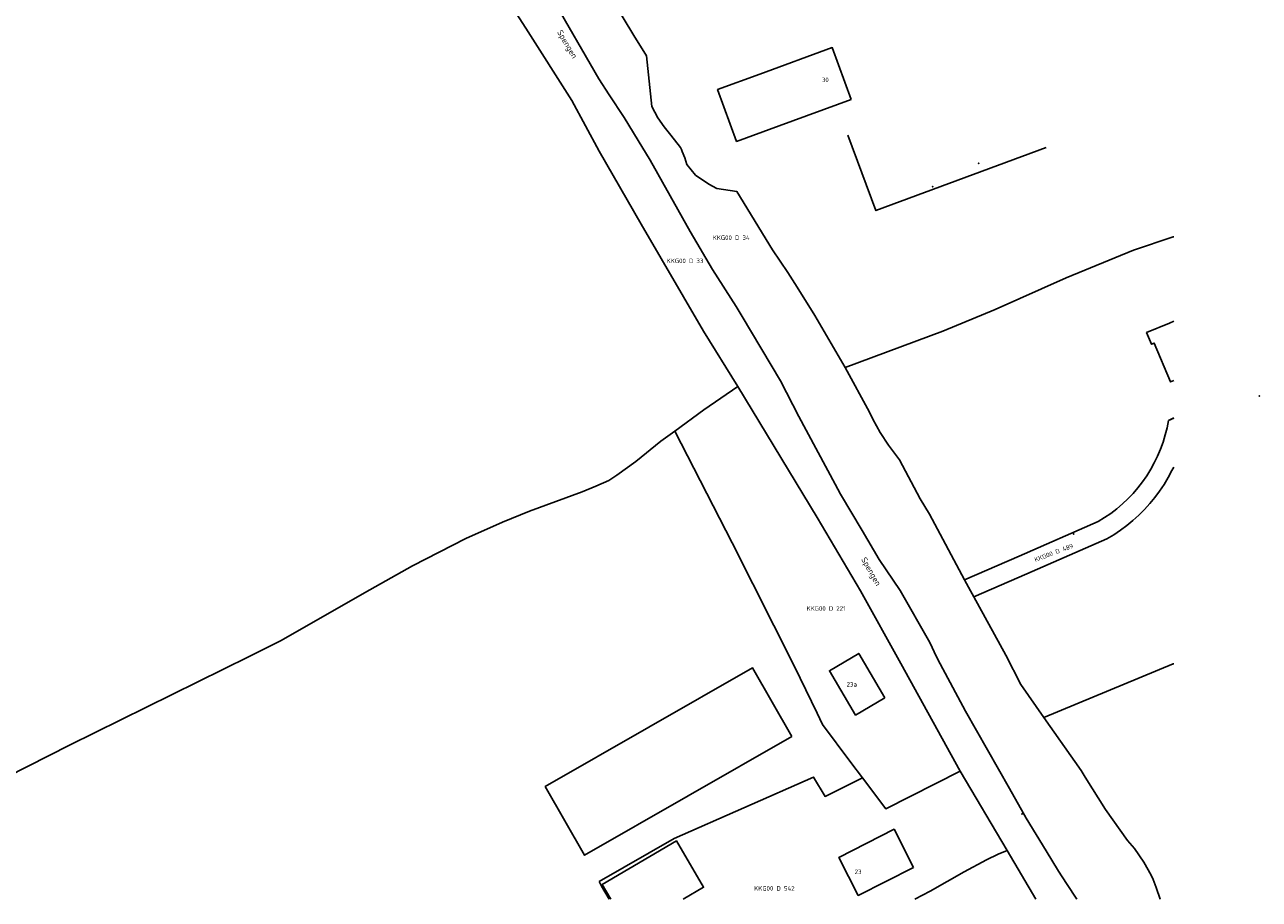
# Model space of a CAD drawing. Extents: x 122000 to 123017, y 463500 to 464011.
# Tile 9 of 13: x 122768 to 123017, y 463500 to 463677. Entities that reach past the tile are written whole.
import ezdxf
from ezdxf.enums import TextEntityAlignment as Align

# ---------------------------------------------------------------- set-up
doc = ezdxf.new("R2010")
doc.units = 0
doc.header["$LTSCALE"] = 4
doc.layers.get('0').update_dxf_attribs({"linetype": 'CONTINUOUS'})
for name, color, linetype in [('BOUWT01', 1, 'CONTINUOUS'), ('G01', 3, 'CONTINUOUS'), ('TEK-D01', 7, 'CONTINUOUS'), ('TEK-D02', 7, 'CONTINUOUS'), ('TEK-D06', 7, 'CONTINUOUS')]:
    doc.layers.add(name, color=color, linetype=linetype)
doc.styles.add('ISO', font='ISO')
doc.styles.get("Standard").update_dxf_attribs({"font": 'ISO'})

# ---------------------------------------------------------------- blocks, each defined once
blk = doc.blocks.new('PERC')
at = {"color": 0}
blk.add_point((50, 15), dxfattribs=at)
at = {"color": 0, "style": 'ISO'}
blk.add_attdef('PERC', (50.6, 15), '', height=0.9, dxfattribs=at)

msp = doc.modelspace()

# ---------------------------------------------------------------- linework, layer by layer
at = {"layer": 'BOUWT01'}
for points in [[(122934.868, 463661.466), (122931.039, 463671.937), (122916.415, 463666.59)], [(122916.415, 463666.59), (122907.881, 463663.469), (122911.71, 463652.998), (122920.344, 463656.155)], [(122920.344, 463656.155), (122934.868, 463661.466)], [(122934.209, 463654.235), (122939.846, 463639.038), (122974.241, 463651.795)], [(122999.14, 463616.321), (122994.528, 463614.387), (122995.507, 463612.053), (122996.052, 463612.282), (122999.34, 463604.441), (123000, 463604.718)], [(123000, 463616.68), (122999.14, 463616.321)], [(122941.67, 463540.654), (122936.376, 463549.633), (122930.47, 463546.15), (122935.765, 463537.172), (122941.67, 463540.654)], [(122922.894, 463532.85), (122914.962, 463546.718), (122873.085, 463522.767), (122881.017, 463508.899), (122922.894, 463532.85)], [(122947.451, 463506.449), (122943.539, 463514.134), (122932.376, 463508.453), (122936.288, 463500.768), (122947.451, 463506.449)], [(122900.917, 463500), (122905.057, 463502.433), (122899.563, 463511.783), (122884.6, 463502.99), (122886.357, 463500)]]:
    msp.add_lwpolyline(points, dxfattribs=at)
at = {"layer": 'G01'}
for points in [[(122837.282, 463745.724), (122843.025, 463735.465), (122848.832, 463726.605), (122854.046, 463718.4), (122860.358, 463707.56), (122865.066, 463699.178), (122867.607, 463693.95), (122868.571, 463692.407), (122871.167, 463687.657), (122874.425, 463682.077), (122883.897, 463665.634), (122886.005, 463662.37), (122889.036, 463657.84), (122891.851, 463653.172), (122894.262, 463649.195), (122902.35, 463634.828)], [(122835.93, 463733.163), (122844.248, 463718.126), (122848.762, 463709.904), (122854.12, 463701.074), (122863.154, 463685.205), (122869.156, 463675.867), (122878.478, 463661.246), (122883.971, 463651.014), (122892.443, 463636.301), (122905.042, 463614.695), (122911.975, 463603.498)], [(122886.631, 463681.588), (122890.955, 463674.343), (122893.512, 463670.292), (122894.57, 463660.046), (122895.806, 463657.727), (122897.072, 463655.935), (122898.452, 463654.228), (122900.376, 463651.738), (122900.571, 463651.351), (122900.757, 463650.959), (122901.277, 463649.658), (122901.681, 463648.316), (122903.43, 463646.164), (122906.148, 463644.328), (122907.703, 463643.504), (122911.775, 463642.853), (122919.001, 463631.077), (122922.079, 463626.546), (122923.923, 463623.576), (122927.488, 463617.864), (122933.678, 463607.325)], [(122902.35, 463634.828), (122906.873, 463627.111), (122911.633, 463619.694), (122912.84, 463617.616), (122920.619, 463604.677), (122924.305, 463597.491), (122931.613, 463583.834), (122932.7, 463581.755), (122937.102, 463574.455), (122940.481, 463568.577), (122943.311, 463564.425), (122944.755, 463562.349), (122950.729, 463551.841), (122952.121, 463548.93), (122952.846, 463547.505), (122957.979, 463538.004), (122966.849, 463522.391), (122970.229, 463516.394), (122974.209, 463509.806), (122976.741, 463505.651), (122978.367, 463503.159), (122980.455, 463500)], [(122933.678, 463607.325), (122953.393, 463614.698), (122963.932, 463619.065), (122978.289, 463625.443), (122991.864, 463631.004), (122999.887, 463633.722), (123000, 463633.761)], [(122933.678, 463607.325), (122938.589, 463598.359), (122939.255, 463596.933), (122940.704, 463594.262), (122942.391, 463591.651), (122944.617, 463588.686), (122948.784, 463580.847), (122950.653, 463577.761), (122957.765, 463564.468)], [(122899.24, 463594.503), (122905.106, 463598.818), (122911.975, 463603.498)], [(122911.975, 463603.498), (122927.998, 463577.082), (122936.768, 463562.241), (122944.916, 463547.631), (122956.889, 463525.857)], [(122984.749, 463576.257), (122986.037, 463577.047), (122987.283, 463577.903), (122988.483, 463578.821), (122989.634, 463579.8), (122990.733, 463580.838), (122991.777, 463581.931), (122992.763, 463583.076), (122993.689, 463584.27), (122994.551, 463585.511), (122995.349, 463586.795), (122996.079, 463588.118), (122996.74, 463589.477), (122997.33, 463590.868), (122997.848, 463592.288), (122998.291, 463593.733), (122998.66, 463595.198), (122998.952, 463596.681)], [(122998.952, 463596.681), (123000, 463597.22)], [(122998.952, 463596.681), (123000, 463597.105)], [(122716.041, 463500), (122716.111, 463500.035), (122738.905, 463511.771), (122777.008, 463531.105), (122813.271, 463548.984), (122819.775, 463552.217), (122836.565, 463561.845), (122846.291, 463567.346), (122857.041, 463572.811), (122864.446, 463576.135), (122869.916, 463578.354), (122880.55, 463582.27), (122883.285, 463583.366), (122885.896, 463584.565), (122887.53, 463585.598), (122891.356, 463588.359), (122896.395, 463592.457), (122899.24, 463594.503)], [(122899.24, 463594.503), (122910.805, 463571.983), (122923.395, 463547.002), (122928.022, 463537.604), (122929.049, 463535.318), (122934.793, 463527.634), (122937.118, 463524.546)], [(122986.508, 463572.769), (122987.886, 463573.599), (122989.222, 463574.494), (122990.513, 463575.453), (122991.756, 463576.473), (122992.949, 463577.553), (122994.087, 463578.689), (122995.169, 463579.879), (122996.193, 463581.12), (122997.155, 463582.409), (122998.053, 463583.743), (122998.885, 463585.119), (122999.65, 463586.534), (123000, 463587.263)], [(122968.792, 463569.288), (122984.749, 463576.257)], [(122959.626, 463561.025), (122970.353, 463565.714), (122986.508, 463572.769)], [(122957.765, 463564.468), (122968.792, 463569.288)], [(122957.765, 463564.468), (122958.933, 463562.288), (122959.626, 463561.025)], [(122959.626, 463561.025), (122966.072, 463549.289), (122969.135, 463543.382), (122973.79, 463536.684)], [(122973.79, 463536.684), (122999.862, 463547.516), (123000, 463547.54)], [(122973.79, 463536.684), (122981.303, 463525.981), (122982.136, 463524.636), (122986.233, 463518.139), (122990.687, 463511.88), (122992.069, 463510.221), (122993.995, 463507.493), (122995.437, 463504.842), (122995.874, 463503.968), (122996.481, 463502.398), (122997.256, 463500.015), (122997.26, 463500)], [(122937.118, 463524.546), (122929.575, 463520.761), (122927.278, 463524.676), (122899.134, 463512.292), (122883.996, 463503.582)], [(122937.118, 463524.546), (122941.869, 463518.235), (122956.889, 463525.857)], [(122956.889, 463525.857), (122966.369, 463509.883)], [(122950.809, 463501.668), (122957.687, 463505.527), (122962.195, 463507.94), (122964.568, 463509.087), (122966.369, 463509.883)], [(122966.369, 463509.883), (122972.159, 463500)], [(122883.996, 463503.582), (122884.445, 463502.668), (122885.984, 463500)], [(122950.809, 463501.668), (122947.7, 463500)]]:
    msp.add_lwpolyline(points, dxfattribs=at)

# ---------------------------------------------------------------- block references
at = {"layer": 'TEK-D01'}
ref = msp.add_blockref('PERC', (122910.631, 463633.558), dxfattribs=at)
ref.add_attrib('PERC', 'KKG00 D 34', dxfattribs={"layer": '0', "color": 0, "height": 0.9, "style": 'ISO'}).set_placement((122910.631, 463633.558), align=Align.MIDDLE)
ref = msp.add_blockref('PERC', (122901.309, 463628.877), dxfattribs=at)
ref.add_attrib('PERC', 'KKG00 D 33', dxfattribs={"layer": '0', "color": 0, "height": 0.9, "style": 'ISO'}).set_placement((122901.309, 463628.877), align=Align.MIDDLE)
ref = msp.add_blockref('PERC', (122975.778, 463569.969), dxfattribs=dict(at, rotation=20.6368477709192))
ref.add_attrib('PERC', 'KKG00 D 489', dxfattribs={"layer": '0', "color": 0, "height": 0.9, "rotation": 20.63685, "style": 'ISO'}).set_placement((122975.778, 463569.969), align=Align.MIDDLE)
ref = msp.add_blockref('PERC', (122929.786, 463558.712), dxfattribs=at)
ref.add_attrib('PERC', 'KKG00 D 221', dxfattribs={"layer": '0', "color": 0, "height": 0.9, "style": 'ISO'}).set_placement((122929.786, 463558.712), align=Align.MIDDLE)
ref = msp.add_blockref('PERC', (122919.354, 463502.209), dxfattribs=at)
ref.add_attrib('PERC', 'KKG00 D 542', dxfattribs={"layer": '0', "color": 0, "height": 0.9, "style": 'ISO'}).set_placement((122919.354, 463502.209), align=Align.MIDDLE)

# ---------------------------------------------------------------- texts
at = {"layer": 'TEK-D02', "style": 'ISO'}
for s, p in [('30', (122928.946, 463664.704)), ('23a', (122933.94, 463542.672)), ('23', (122935.561, 463504.841))]:
    msp.add_text(s, height=0.9, dxfattribs=at).set_placement(p, align=Align.BOTTOM_LEFT)
at = {"layer": 'TEK-D06'}
for rotation, p in [(300.59044, (122875.103, 463674.856)), (299.53878, (122936.515, 463568.445))]:
    msp.add_text('Spengen', height=1.2, rotation=rotation, dxfattribs=at).set_placement(p, align=Align.BOTTOM_LEFT)

doc.saveas('drawing.dxf')
